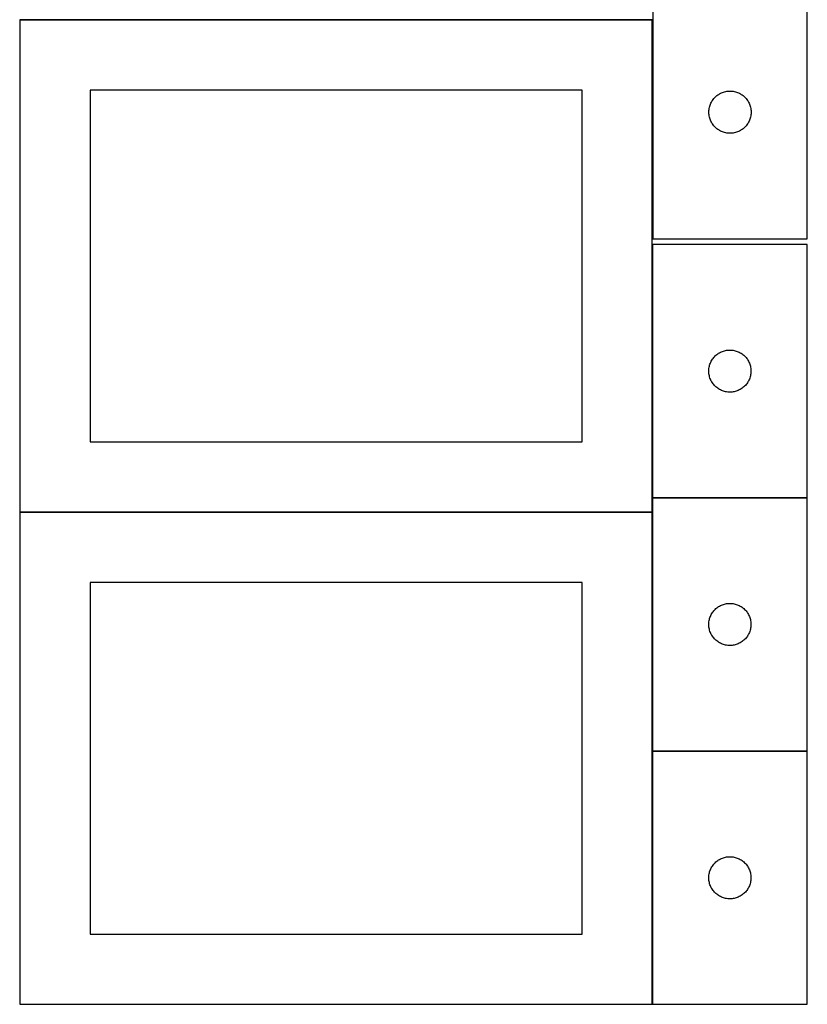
# Model space of a CAD drawing. Header units: millimetres. Extents: x 7 to 1493, y 8 to 2993.
# Tile 2 of 16: x 908 to 1469, y 8 to 708. Entities that reach past the tile are written whole.
import ezdxf

# ---------------------------------------------------------------- set-up
doc = ezdxf.new("R2010")
doc.units = ezdxf.units.MM
doc.layers.add('COMMON', color=5, linetype='CONTINUOUS', true_color=0x0000ff)
doc.layers.add('CUT', color=7, linetype='CONTINUOUS', true_color=0x000000)

msp = doc.modelspace()

# ---------------------------------------------------------------- linework, layer by layer
at = {"layer": 'COMMON'}
for p, q in [((908.149576, 708.049545), (908.149576, 359.374324)), ((908.336044, 708.149545), (1358.249577, 708.149545)), ((1358.349577, 548.249564), (1358.349577, 368.249564)), ((1358.349577, 368.049563), (1358.349577, 358.049545)), ((1358.449578, 368.149563), (1468.449578, 368.149563)), ((908.149576, 357.849544), (908.149576, 9.174323)), ((908.249577, 357.949544), (1358.249577, 357.949544)), ((1358.349577, 357.849544), (1358.349577, 188.049563)), ((1358.349577, 187.849544), (1358.349577, 7.849544)), ((1358.449578, 187.949544), (1468.449578, 187.949544))]:
    msp.add_line(p, q, dxfattribs=at)
at = {"layer": 'CUT'}
for p, q in [((1358.536045, 732.423841), (1358.536045, 552.423841)), ((1468.536045, 552.423841), (1468.536045, 732.423841)), ((1358.249577, 708.049545), (908.249577, 708.049545)), ((908.249577, 708.049545), (908.249577, 358.049545)), ((1358.249577, 358.049545), (1358.249577, 708.049545)), ((1308.249577, 658.049545), (958.249577, 658.049545)), ((958.249577, 658.049545), (958.249577, 408.049545)), ((1308.249577, 408.049545), (1308.249577, 658.049545)), ((1401.09089, 650.797497), (1401.538457, 651.427056)), ((1401.538457, 651.427056), (1402.017839, 652.032739)), ((1402.017839, 652.032739), (1402.527765, 652.612941)), ((1402.527765, 652.612941), (1403.066883, 653.166124)), ((1403.066883, 653.166124), (1403.633764, 653.69082)), ((1403.633764, 653.69082), (1404.226903, 654.185638)), ((1404.226903, 654.185638), (1404.844729, 654.649266)), ((1404.844729, 654.649266), (1405.485603, 655.080475)), ((1405.485603, 655.080475), (1406.147824, 655.47812)), ((1406.147824, 655.47812), (1406.829639, 655.841148)), ((1406.829639, 655.841148), (1407.529237, 656.168595)), ((1407.529237, 656.168595), (1408.244764, 656.459594)), ((1408.244764, 656.459594), (1408.974323, 656.713372)), ((1408.974323, 656.713372), (1409.715979, 656.929257)), ((1409.715979, 656.929257), (1410.467764, 657.106677)), ((1410.467764, 657.106677), (1411.227687, 657.24516)), ((1411.227687, 657.24516), (1411.99373, 657.344339)), ((1411.99373, 657.344339), (1412.763864, 657.403953)), ((1412.763864, 657.403953), (1413.536045, 657.423841)), ((1413.536045, 657.423841), (1414.308227, 657.403953)), ((1414.308227, 657.403953), (1415.07836, 657.344339)), ((1415.07836, 657.344339), (1415.844404, 657.24516)), ((1415.844404, 657.24516), (1416.604326, 657.106677)), ((1416.604326, 657.106677), (1417.356112, 656.929257)), ((1417.356112, 656.929257), (1418.097768, 656.713372)), ((1418.097768, 656.713372), (1418.827327, 656.459594)), ((1418.827327, 656.459594), (1419.542854, 656.168595)), ((1419.542854, 656.168595), (1420.242452, 655.841148)), ((1420.242452, 655.841148), (1420.924266, 655.47812)), ((1420.924266, 655.47812), (1421.586488, 655.080475)), ((1421.586488, 655.080475), (1422.227362, 654.649266)), ((1422.227362, 654.649266), (1422.845188, 654.185638)), ((1422.845188, 654.185638), (1423.438327, 653.69082)), ((1423.438327, 653.69082), (1424.005208, 653.166124)), ((1424.005208, 653.166124), (1424.544326, 652.612941)), ((1424.544326, 652.612941), (1425.054252, 652.032739)), ((1425.054252, 652.032739), (1425.533634, 651.427056)), ((1425.533634, 651.427056), (1425.981201, 650.797497)), ((1398.580783, 643.581473), (1398.660205, 644.349817)), ((1398.660205, 644.349817), (1398.779076, 645.113053)), ((1398.779076, 645.113053), (1398.93708, 645.869157)), ((1398.93708, 645.869157), (1399.133797, 646.616126)), ((1399.133797, 646.616126), (1399.368707, 647.351977)), ((1399.368707, 647.351977), (1399.641186, 648.07476)), ((1399.641186, 648.07476), (1399.950511, 648.782557)), ((1399.950511, 648.782557), (1400.295863, 649.473492)), ((1400.295863, 649.473492), (1400.676326, 650.145733)), ((1400.676326, 650.145733), (1401.09089, 650.797497)), ((1425.981201, 650.797497), (1426.395765, 650.145733)), ((1426.395765, 650.145733), (1426.776227, 649.473492)), ((1426.776227, 649.473492), (1427.121579, 648.782557)), ((1427.121579, 648.782557), (1427.430905, 648.07476)), ((1427.430905, 648.07476), (1427.703384, 647.351977)), ((1427.703384, 647.351977), (1427.938294, 646.616126)), ((1427.938294, 646.616126), (1428.135011, 645.869157)), ((1428.135011, 645.869157), (1428.293015, 645.113053)), ((1428.293015, 645.113053), (1428.411886, 644.349817)), ((1428.411886, 644.349817), (1428.491308, 643.581473)), ((1398.541018, 642.81006), (1398.580783, 643.581473)), ((1398.541018, 642.037623), (1398.541018, 642.81006)), ((1398.580783, 641.266209), (1398.541018, 642.037623)), ((1398.660205, 640.497866), (1398.580783, 641.266209)), ((1398.779076, 639.73463), (1398.660205, 640.497866)), ((1398.93708, 638.978525), (1398.779076, 639.73463)), ((1399.133797, 638.231557), (1398.93708, 638.978525)), ((1399.368707, 637.495706), (1399.133797, 638.231557)), ((1399.641186, 636.772923), (1399.368707, 637.495706)), ((1427.703384, 637.495706), (1427.430905, 636.772923)), ((1427.938294, 638.231557), (1427.703384, 637.495706)), ((1428.135011, 638.978525), (1427.938294, 638.231557)), ((1428.293015, 639.73463), (1428.135011, 638.978525)), ((1428.411886, 640.497866), (1428.293015, 639.73463)), ((1428.491308, 641.266209), (1428.411886, 640.497866)), ((1428.491308, 643.581473), (1428.531072, 642.81006)), ((1428.531072, 642.037623), (1428.491308, 641.266209)), ((1428.531072, 642.81006), (1428.531072, 642.037623)), ((1399.950511, 636.065125), (1399.641186, 636.772923)), ((1400.295863, 635.37419), (1399.950511, 636.065125)), ((1400.676326, 634.701949), (1400.295863, 635.37419)), ((1401.09089, 634.050185), (1400.676326, 634.701949)), ((1401.538457, 633.420627), (1401.09089, 634.050185)), ((1402.017839, 632.814944), (1401.538457, 633.420627)), ((1402.527765, 632.234741), (1402.017839, 632.814944)), ((1403.066883, 631.681558), (1402.527765, 632.234741)), ((1403.633764, 631.156862), (1403.066883, 631.681558)), ((1404.226903, 630.662044), (1403.633764, 631.156862)), ((1404.844729, 630.198416), (1404.226903, 630.662044)), ((1422.845188, 630.662044), (1422.227362, 630.198416)), ((1423.438327, 631.156862), (1422.845188, 630.662044)), ((1424.005208, 631.681558), (1423.438327, 631.156862)), ((1424.544326, 632.234741), (1424.005208, 631.681558)), ((1425.054252, 632.814944), (1424.544326, 632.234741)), ((1425.533634, 633.420627), (1425.054252, 632.814944)), ((1425.981201, 634.050185), (1425.533634, 633.420627)), ((1426.395765, 634.701949), (1425.981201, 634.050185)), ((1426.776227, 635.37419), (1426.395765, 634.701949)), ((1427.121579, 636.065125), (1426.776227, 635.37419)), ((1427.430905, 636.772923), (1427.121579, 636.065125)), ((1405.485603, 629.767208), (1404.844729, 630.198416)), ((1406.147824, 629.369563), (1405.485603, 629.767208)), ((1406.829639, 629.006535), (1406.147824, 629.369563)), ((1407.529237, 628.679088), (1406.829639, 629.006535)), ((1408.244764, 628.388089), (1407.529237, 628.679088)), ((1408.974323, 628.134311), (1408.244764, 628.388089)), ((1409.715979, 627.918425), (1408.974323, 628.134311)), ((1410.467764, 627.741006), (1409.715979, 627.918425)), ((1411.227687, 627.602523), (1410.467764, 627.741006)), ((1411.99373, 627.503343), (1411.227687, 627.602523)), ((1412.763864, 627.44373), (1411.99373, 627.503343)), ((1413.536045, 627.423841), (1412.763864, 627.44373)), ((1414.308227, 627.44373), (1413.536045, 627.423841)), ((1415.07836, 627.503343), (1414.308227, 627.44373)), ((1415.844404, 627.602523), (1415.07836, 627.503343)), ((1416.604326, 627.741006), (1415.844404, 627.602523)), ((1417.356112, 627.918425), (1416.604326, 627.741006)), ((1418.097768, 628.134311), (1417.356112, 627.918425)), ((1418.827327, 628.388089), (1418.097768, 628.134311)), ((1419.542854, 628.679088), (1418.827327, 628.388089)), ((1420.242452, 629.006535), (1419.542854, 628.679088)), ((1420.924266, 629.369563), (1420.242452, 629.006535)), ((1421.586488, 629.767208), (1420.924266, 629.369563)), ((1422.227362, 630.198416), (1421.586488, 629.767208)), ((1468.449578, 548.249564), (1358.449578, 548.249564)), ((1358.449578, 548.249564), (1358.449578, 368.249564)), ((1358.536045, 552.423841), (1468.536045, 552.423841)), ((1468.449578, 368.249564), (1468.449578, 548.249564)), ((1402.980416, 468.991846), (1403.547296, 469.516542)), ((1403.547296, 469.516542), (1404.140436, 470.011361)), ((1404.140436, 470.011361), (1404.758261, 470.474989)), ((1404.758261, 470.474989), (1405.399135, 470.906197)), ((1405.399135, 470.906197), (1406.061357, 471.303842)), ((1406.061357, 471.303842), (1406.743171, 471.66687)), ((1406.743171, 471.66687), (1407.442769, 471.994317)), ((1407.442769, 471.994317), (1408.158297, 472.285316)), ((1408.158297, 472.285316), (1408.887855, 472.539094)), ((1408.887855, 472.539094), (1409.629511, 472.754979)), ((1409.629511, 472.754979), (1410.381297, 472.932399)), ((1410.381297, 472.932399), (1411.141219, 473.070882)), ((1411.141219, 473.070882), (1411.907263, 473.170062)), ((1411.907263, 473.170062), (1412.677397, 473.229675)), ((1412.677397, 473.229675), (1413.449578, 473.249564)), ((1413.449578, 473.249564), (1414.221759, 473.229675)), ((1414.221759, 473.229675), (1414.991893, 473.170062)), ((1414.991893, 473.170062), (1415.757937, 473.070882)), ((1415.757937, 473.070882), (1416.517859, 472.932399)), ((1416.517859, 472.932399), (1417.269645, 472.754979)), ((1417.269645, 472.754979), (1418.0113, 472.539094)), ((1418.0113, 472.539094), (1418.740859, 472.285316)), ((1418.740859, 472.285316), (1419.456386, 471.994317)), ((1419.456386, 471.994317), (1420.155985, 471.66687)), ((1420.155985, 471.66687), (1420.837799, 471.303842)), ((1420.837799, 471.303842), (1421.500021, 470.906197)), ((1421.500021, 470.906197), (1422.140894, 470.474989)), ((1422.140894, 470.474989), (1422.75872, 470.011361)), ((1422.75872, 470.011361), (1423.35186, 469.516542)), ((1423.35186, 469.516542), (1423.91874, 468.991846)), ((1398.850612, 461.69488), (1399.04733, 462.441848)), ((1399.04733, 462.441848), (1399.282239, 463.177699)), ((1399.282239, 463.177699), (1399.554718, 463.900482)), ((1399.554718, 463.900482), (1399.864044, 464.608279)), ((1399.864044, 464.608279), (1400.209396, 465.299215)), ((1400.209396, 465.299215), (1400.589858, 465.971456)), ((1400.589858, 465.971456), (1401.004423, 466.623219)), ((1401.004423, 466.623219), (1401.451989, 467.252778)), ((1401.451989, 467.252778), (1401.931371, 467.858461)), ((1401.931371, 467.858461), (1402.441297, 468.438664)), ((1402.441297, 468.438664), (1402.980416, 468.991846)), ((1423.91874, 468.991846), (1424.457858, 468.438664)), ((1424.457858, 468.438664), (1424.967785, 467.858461)), ((1424.967785, 467.858461), (1425.447167, 467.252778)), ((1425.447167, 467.252778), (1425.894733, 466.623219)), ((1425.894733, 466.623219), (1426.309297, 465.971456)), ((1426.309297, 465.971456), (1426.68976, 465.299215)), ((1426.68976, 465.299215), (1427.035112, 464.608279)), ((1427.035112, 464.608279), (1427.344437, 463.900482)), ((1427.344437, 463.900482), (1427.616916, 463.177699)), ((1427.616916, 463.177699), (1427.851826, 462.441848)), ((1427.851826, 462.441848), (1428.048544, 461.69488)), ((1398.454551, 458.635782), (1398.494315, 459.407195)), ((1398.454551, 457.863345), (1398.454551, 458.635782)), ((1398.494315, 457.091932), (1398.454551, 457.863345)), ((1398.494315, 459.407195), (1398.573738, 460.175539)), ((1398.573738, 456.323588), (1398.494315, 457.091932)), ((1398.573738, 460.175539), (1398.692609, 460.938775)), ((1398.692609, 455.560352), (1398.573738, 456.323588)), ((1398.692609, 460.938775), (1398.850612, 461.69488)), ((1398.850612, 454.804247), (1398.692609, 455.560352)), ((1428.048544, 461.69488), (1428.206547, 460.938775)), ((1428.206547, 455.560352), (1428.048544, 454.804247)), ((1428.206547, 460.938775), (1428.325418, 460.175539)), ((1428.325418, 456.323588), (1428.206547, 455.560352)), ((1428.325418, 460.175539), (1428.404841, 459.407195)), ((1428.404841, 457.091932), (1428.325418, 456.323588)), ((1428.404841, 459.407195), (1428.444605, 458.635782)), ((1428.444605, 457.863345), (1428.404841, 457.091932)), ((1428.444605, 458.635782), (1428.444605, 457.863345)), ((1399.04733, 454.057279), (1398.850612, 454.804247)), ((1399.282239, 453.321428), (1399.04733, 454.057279)), ((1399.554718, 452.598645), (1399.282239, 453.321428)), ((1399.864044, 451.890848), (1399.554718, 452.598645)), ((1400.209396, 451.199912), (1399.864044, 451.890848)), ((1400.589858, 450.527672), (1400.209396, 451.199912)), ((1401.004423, 449.875908), (1400.589858, 450.527672)), ((1401.451989, 449.246349), (1401.004423, 449.875908)), ((1401.931371, 448.640666), (1401.451989, 449.246349)), ((1402.441297, 448.060463), (1401.931371, 448.640666)), ((1424.967785, 448.640666), (1424.457858, 448.060463)), ((1425.447167, 449.246349), (1424.967785, 448.640666)), ((1425.894733, 449.875908), (1425.447167, 449.246349)), ((1426.309297, 450.527672), (1425.894733, 449.875908)), ((1426.68976, 451.199912), (1426.309297, 450.527672)), ((1427.035112, 451.890848), (1426.68976, 451.199912)), ((1427.344437, 452.598645), (1427.035112, 451.890848)), ((1427.616916, 453.321428), (1427.344437, 452.598645)), ((1427.851826, 454.057279), (1427.616916, 453.321428)), ((1428.048544, 454.804247), (1427.851826, 454.057279)), ((1402.980416, 447.507281), (1402.441297, 448.060463)), ((1403.547296, 446.982585), (1402.980416, 447.507281)), ((1404.140436, 446.487766), (1403.547296, 446.982585)), ((1404.758261, 446.024138), (1404.140436, 446.487766)), ((1405.399135, 445.59293), (1404.758261, 446.024138)), ((1406.061357, 445.195285), (1405.399135, 445.59293)), ((1406.743171, 444.832257), (1406.061357, 445.195285)), ((1407.442769, 444.50481), (1406.743171, 444.832257)), ((1408.158297, 444.213811), (1407.442769, 444.50481)), ((1408.887855, 443.960033), (1408.158297, 444.213811)), ((1409.629511, 443.744148), (1408.887855, 443.960033)), ((1410.381297, 443.566728), (1409.629511, 443.744148)), ((1411.141219, 443.428245), (1410.381297, 443.566728)), ((1411.907263, 443.329065), (1411.141219, 443.428245)), ((1412.677397, 443.269452), (1411.907263, 443.329065)), ((1413.449578, 443.249564), (1412.677397, 443.269452)), ((1414.221759, 443.269452), (1413.449578, 443.249564)), ((1414.991893, 443.329065), (1414.221759, 443.269452)), ((1415.757937, 443.428245), (1414.991893, 443.329065)), ((1416.517859, 443.566728), (1415.757937, 443.428245)), ((1417.269645, 443.744148), (1416.517859, 443.566728)), ((1418.0113, 443.960033), (1417.269645, 443.744148)), ((1418.740859, 444.213811), (1418.0113, 443.960033)), ((1419.456386, 444.50481), (1418.740859, 444.213811)), ((1420.155985, 444.832257), (1419.456386, 444.50481)), ((1420.837799, 445.195285), (1420.155985, 444.832257)), ((1421.500021, 445.59293), (1420.837799, 445.195285)), ((1422.140894, 446.024138), (1421.500021, 445.59293)), ((1422.75872, 446.487766), (1422.140894, 446.024138)), ((1423.35186, 446.982585), (1422.75872, 446.487766)), ((1423.91874, 447.507281), (1423.35186, 446.982585)), ((1424.457858, 448.060463), (1423.91874, 447.507281)), ((958.249577, 408.049545), (1308.249577, 408.049545)), ((1358.449578, 368.249564), (1468.449578, 368.249564)), ((1468.449578, 368.049563), (1358.449578, 368.049563)), ((1358.449578, 368.049563), (1358.449578, 188.049563)), ((1468.449578, 188.049563), (1468.449578, 368.049563)), ((908.249577, 358.049545), (1358.249577, 358.049545)), ((1358.249577, 357.849544), (908.249577, 357.849544)), ((908.249577, 357.849544), (908.249577, 7.849544)), ((1358.249577, 7.849544), (1358.249577, 357.849544)), ((1308.249577, 307.849544), (958.249577, 307.849544)), ((958.249577, 307.849544), (958.249577, 57.849544)), ((1308.249577, 57.849544), (1308.249577, 307.849544)), ((1401.451989, 287.052777), (1401.931371, 287.65846)), ((1401.931371, 287.65846), (1402.441297, 288.238663)), ((1402.441297, 288.238663), (1402.980416, 288.791845)), ((1402.980416, 288.791845), (1403.547296, 289.316541)), ((1403.547296, 289.316541), (1404.140436, 289.81136)), ((1404.140436, 289.81136), (1404.758261, 290.274988)), ((1404.758261, 290.274988), (1405.399135, 290.706196)), ((1405.399135, 290.706196), (1406.061357, 291.103841)), ((1406.061357, 291.103841), (1406.743171, 291.466869)), ((1406.743171, 291.466869), (1407.442769, 291.794316)), ((1407.442769, 291.794316), (1408.158297, 292.085315)), ((1408.158297, 292.085315), (1408.887855, 292.339093)), ((1408.887855, 292.339093), (1409.629511, 292.554978)), ((1409.629511, 292.554978), (1410.381297, 292.732398)), ((1410.381297, 292.732398), (1411.141219, 292.870881)), ((1411.141219, 292.870881), (1411.907263, 292.970061)), ((1411.907263, 292.970061), (1412.677397, 293.029674)), ((1412.677397, 293.029674), (1413.449578, 293.049563)), ((1413.449578, 293.049563), (1414.221759, 293.029674)), ((1414.221759, 293.029674), (1414.991893, 292.970061)), ((1414.991893, 292.970061), (1415.757937, 292.870881)), ((1415.757937, 292.870881), (1416.517859, 292.732398)), ((1416.517859, 292.732398), (1417.269645, 292.554978)), ((1417.269645, 292.554978), (1418.0113, 292.339093)), ((1418.0113, 292.339093), (1418.740859, 292.085315)), ((1418.740859, 292.085315), (1419.456386, 291.794316)), ((1419.456386, 291.794316), (1420.155985, 291.466869)), ((1420.155985, 291.466869), (1420.837799, 291.103841)), ((1420.837799, 291.103841), (1421.500021, 290.706196)), ((1421.500021, 290.706196), (1422.140894, 290.274988)), ((1422.140894, 290.274988), (1422.75872, 289.81136)), ((1422.75872, 289.81136), (1423.35186, 289.316541)), ((1423.35186, 289.316541), (1423.91874, 288.791845)), ((1423.91874, 288.791845), (1424.457858, 288.238663)), ((1424.457858, 288.238663), (1424.967785, 287.65846)), ((1424.967785, 287.65846), (1425.447167, 287.052777)), ((1398.573738, 279.975538), (1398.692609, 280.738774)), ((1398.692609, 280.738774), (1398.850612, 281.494879)), ((1398.850612, 281.494879), (1399.04733, 282.241847)), ((1399.04733, 282.241847), (1399.282239, 282.977698)), ((1399.282239, 282.977698), (1399.554718, 283.700481)), ((1399.554718, 283.700481), (1399.864044, 284.408278)), ((1399.864044, 284.408278), (1400.209396, 285.099214)), ((1400.209396, 285.099214), (1400.589858, 285.771455)), ((1400.589858, 285.771455), (1401.004423, 286.423218)), ((1401.004423, 286.423218), (1401.451989, 287.052777)), ((1425.447167, 287.052777), (1425.894733, 286.423218)), ((1425.894733, 286.423218), (1426.309297, 285.771455)), ((1426.309297, 285.771455), (1426.68976, 285.099214)), ((1426.68976, 285.099214), (1427.035112, 284.408278)), ((1427.035112, 284.408278), (1427.344437, 283.700481)), ((1427.344437, 283.700481), (1427.616916, 282.977698)), ((1427.616916, 282.977698), (1427.851826, 282.241847)), ((1427.851826, 282.241847), (1428.048544, 281.494879)), ((1428.048544, 281.494879), (1428.206547, 280.738774)), ((1428.206547, 280.738774), (1428.325418, 279.975538)), ((1398.454551, 278.435781), (1398.494315, 279.207194)), ((1398.454551, 277.663344), (1398.454551, 278.435781)), ((1398.494315, 276.891931), (1398.454551, 277.663344)), ((1398.494315, 279.207194), (1398.573738, 279.975538)), ((1398.573738, 276.123587), (1398.494315, 276.891931)), ((1398.692609, 275.360351), (1398.573738, 276.123587)), ((1398.850612, 274.604246), (1398.692609, 275.360351)), ((1399.04733, 273.857278), (1398.850612, 274.604246)), ((1399.282239, 273.121427), (1399.04733, 273.857278)), ((1427.851826, 273.857278), (1427.616916, 273.121427)), ((1428.048544, 274.604246), (1427.851826, 273.857278)), ((1428.206547, 275.360351), (1428.048544, 274.604246)), ((1428.325418, 276.123587), (1428.206547, 275.360351)), ((1428.325418, 279.975538), (1428.404841, 279.207194)), ((1428.404841, 276.891931), (1428.325418, 276.123587)), ((1428.404841, 279.207194), (1428.444605, 278.435781)), ((1428.444605, 277.663344), (1428.404841, 276.891931)), ((1428.444605, 278.435781), (1428.444605, 277.663344)), ((1399.554718, 272.398644), (1399.282239, 273.121427)), ((1399.864044, 271.690847), (1399.554718, 272.398644)), ((1400.209396, 270.999911), (1399.864044, 271.690847)), ((1400.589858, 270.327671), (1400.209396, 270.999911)), ((1401.004423, 269.675907), (1400.589858, 270.327671)), ((1401.451989, 269.046348), (1401.004423, 269.675907)), ((1401.931371, 268.440665), (1401.451989, 269.046348)), ((1402.441297, 267.860462), (1401.931371, 268.440665)), ((1402.980416, 267.30728), (1402.441297, 267.860462)), ((1403.547296, 266.782584), (1402.980416, 267.30728)), ((1404.140436, 266.287765), (1403.547296, 266.782584)), ((1404.758261, 265.824137), (1404.140436, 266.287765)), ((1422.75872, 266.287765), (1422.140894, 265.824137)), ((1423.35186, 266.782584), (1422.75872, 266.287765)), ((1423.91874, 267.30728), (1423.35186, 266.782584)), ((1424.457858, 267.860462), (1423.91874, 267.30728)), ((1424.967785, 268.440665), (1424.457858, 267.860462)), ((1425.447167, 269.046348), (1424.967785, 268.440665)), ((1425.894733, 269.675907), (1425.447167, 269.046348)), ((1426.309297, 270.327671), (1425.894733, 269.675907)), ((1426.68976, 270.999911), (1426.309297, 270.327671)), ((1427.035112, 271.690847), (1426.68976, 270.999911)), ((1427.344437, 272.398644), (1427.035112, 271.690847)), ((1427.616916, 273.121427), (1427.344437, 272.398644)), ((1405.399135, 265.392929), (1404.758261, 265.824137)), ((1406.061357, 264.995284), (1405.399135, 265.392929)), ((1406.743171, 264.632256), (1406.061357, 264.995284)), ((1407.442769, 264.304809), (1406.743171, 264.632256)), ((1408.158297, 264.01381), (1407.442769, 264.304809)), ((1408.887855, 263.760032), (1408.158297, 264.01381)), ((1409.629511, 263.544147), (1408.887855, 263.760032)), ((1410.381297, 263.366727), (1409.629511, 263.544147)), ((1411.141219, 263.228244), (1410.381297, 263.366727)), ((1411.907263, 263.129064), (1411.141219, 263.228244)), ((1412.677397, 263.069451), (1411.907263, 263.129064)), ((1413.449578, 263.049563), (1412.677397, 263.069451)), ((1414.221759, 263.069451), (1413.449578, 263.049563)), ((1414.991893, 263.129064), (1414.221759, 263.069451)), ((1415.757937, 263.228244), (1414.991893, 263.129064)), ((1416.517859, 263.366727), (1415.757937, 263.228244)), ((1417.269645, 263.544147), (1416.517859, 263.366727)), ((1418.0113, 263.760032), (1417.269645, 263.544147)), ((1418.740859, 264.01381), (1418.0113, 263.760032)), ((1419.456386, 264.304809), (1418.740859, 264.01381)), ((1420.155985, 264.632256), (1419.456386, 264.304809)), ((1420.837799, 264.995284), (1420.155985, 264.632256)), ((1421.500021, 265.392929), (1420.837799, 264.995284)), ((1422.140894, 265.824137), (1421.500021, 265.392929)), ((1358.449578, 188.049563), (1468.449578, 188.049563)), ((1468.449578, 187.849544), (1358.449578, 187.849544)), ((1358.449578, 187.849544), (1358.449578, 7.849544)), ((1468.449578, 7.849544), (1468.449578, 187.849544)), ((1408.158297, 111.885296), (1408.887855, 112.139074)), ((1408.887855, 112.139074), (1409.629511, 112.354959)), ((1409.629511, 112.354959), (1410.381297, 112.532379)), ((1410.381297, 112.532379), (1411.141219, 112.670862)), ((1411.141219, 112.670862), (1411.907263, 112.770042)), ((1411.907263, 112.770042), (1412.677397, 112.829655)), ((1412.677397, 112.829655), (1413.449578, 112.849544)), ((1413.449578, 112.849544), (1414.221759, 112.829655)), ((1414.221759, 112.829655), (1414.991893, 112.770042)), ((1414.991893, 112.770042), (1415.757937, 112.670862)), ((1415.757937, 112.670862), (1416.517859, 112.532379)), ((1416.517859, 112.532379), (1417.269645, 112.354959)), ((1417.269645, 112.354959), (1418.0113, 112.139074)), ((1418.0113, 112.139074), (1418.740859, 111.885296)), ((1400.209396, 104.899195), (1400.589858, 105.571436)), ((1400.589858, 105.571436), (1401.004423, 106.223199)), ((1401.004423, 106.223199), (1401.451989, 106.852758)), ((1401.451989, 106.852758), (1401.931371, 107.458441)), ((1401.931371, 107.458441), (1402.441297, 108.038644)), ((1402.441297, 108.038644), (1402.980416, 108.591826)), ((1402.980416, 108.591826), (1403.547296, 109.116523)), ((1403.547296, 109.116523), (1404.140436, 109.611341)), ((1404.140436, 109.611341), (1404.758261, 110.074969)), ((1404.758261, 110.074969), (1405.399135, 110.506177)), ((1405.399135, 110.506177), (1406.061357, 110.903822)), ((1406.061357, 110.903822), (1406.743171, 111.26685)), ((1406.743171, 111.26685), (1407.442769, 111.594297)), ((1407.442769, 111.594297), (1408.158297, 111.885296)), ((1418.740859, 111.885296), (1419.456386, 111.594297)), ((1419.456386, 111.594297), (1420.155985, 111.26685)), ((1420.155985, 111.26685), (1420.837799, 110.903822)), ((1420.837799, 110.903822), (1421.500021, 110.506177)), ((1421.500021, 110.506177), (1422.140894, 110.074969)), ((1422.140894, 110.074969), (1422.75872, 109.611341)), ((1422.75872, 109.611341), (1423.35186, 109.116523)), ((1423.35186, 109.116523), (1423.91874, 108.591826)), ((1423.91874, 108.591826), (1424.457858, 108.038644)), ((1424.457858, 108.038644), (1424.967785, 107.458441)), ((1424.967785, 107.458441), (1425.447167, 106.852758)), ((1425.447167, 106.852758), (1425.894733, 106.223199)), ((1425.894733, 106.223199), (1426.309297, 105.571436)), ((1426.309297, 105.571436), (1426.68976, 104.899195)), ((1398.454551, 98.235762), (1398.494315, 99.007176)), ((1398.454551, 97.463325), (1398.454551, 98.235762)), ((1398.494315, 99.007176), (1398.573738, 99.775519)), ((1398.573738, 99.775519), (1398.692609, 100.538755)), ((1398.692609, 100.538755), (1398.850612, 101.29486)), ((1398.850612, 101.29486), (1399.04733, 102.041828)), ((1399.04733, 102.041828), (1399.282239, 102.777679)), ((1399.282239, 102.777679), (1399.554718, 103.500462)), ((1399.554718, 103.500462), (1399.864044, 104.208259)), ((1399.864044, 104.208259), (1400.209396, 104.899195)), ((1426.68976, 104.899195), (1427.035112, 104.208259)), ((1427.035112, 104.208259), (1427.344437, 103.500462)), ((1427.344437, 103.500462), (1427.616916, 102.777679)), ((1427.616916, 102.777679), (1427.851826, 102.041828)), ((1427.851826, 102.041828), (1428.048544, 101.29486)), ((1428.048544, 101.29486), (1428.206547, 100.538755)), ((1428.206547, 100.538755), (1428.325418, 99.775519)), ((1428.325418, 99.775519), (1428.404841, 99.007176)), ((1428.404841, 99.007176), (1428.444605, 98.235762)), ((1428.444605, 98.235762), (1428.444605, 97.463325)), ((1398.494315, 96.691912), (1398.454551, 97.463325)), ((1398.573738, 95.923568), (1398.494315, 96.691912)), ((1398.692609, 95.160332), (1398.573738, 95.923568)), ((1398.850612, 94.404227), (1398.692609, 95.160332)), ((1399.04733, 93.657259), (1398.850612, 94.404227)), ((1399.282239, 92.921408), (1399.04733, 93.657259)), ((1399.554718, 92.198625), (1399.282239, 92.921408)), ((1399.864044, 91.490828), (1399.554718, 92.198625)), ((1400.209396, 90.799892), (1399.864044, 91.490828)), ((1427.035112, 91.490828), (1426.68976, 90.799892)), ((1427.344437, 92.198625), (1427.035112, 91.490828)), ((1427.616916, 92.921408), (1427.344437, 92.198625)), ((1427.851826, 93.657259), (1427.616916, 92.921408)), ((1428.048544, 94.404227), (1427.851826, 93.657259)), ((1428.206547, 95.160332), (1428.048544, 94.404227)), ((1428.325418, 95.923568), (1428.206547, 95.160332)), ((1428.404841, 96.691912), (1428.325418, 95.923568)), ((1428.444605, 97.463325), (1428.404841, 96.691912)), ((1400.589858, 90.127652), (1400.209396, 90.799892)), ((1401.004423, 89.475888), (1400.589858, 90.127652)), ((1401.451989, 88.846329), (1401.004423, 89.475888)), ((1401.931371, 88.240646), (1401.451989, 88.846329)), ((1402.441297, 87.660444), (1401.931371, 88.240646)), ((1402.980416, 87.107261), (1402.441297, 87.660444)), ((1403.547296, 86.582565), (1402.980416, 87.107261)), ((1404.140436, 86.087746), (1403.547296, 86.582565)), ((1404.758261, 85.624119), (1404.140436, 86.087746)), ((1405.399135, 85.19291), (1404.758261, 85.624119)), ((1406.061357, 84.795265), (1405.399135, 85.19291)), ((1406.743171, 84.432237), (1406.061357, 84.795265)), ((1407.442769, 84.10479), (1406.743171, 84.432237)), ((1408.158297, 83.813791), (1407.442769, 84.10479)), ((1419.456386, 84.10479), (1418.740859, 83.813791)), ((1420.155985, 84.432237), (1419.456386, 84.10479)), ((1420.837799, 84.795265), (1420.155985, 84.432237)), ((1421.500021, 85.19291), (1420.837799, 84.795265)), ((1422.140894, 85.624119), (1421.500021, 85.19291)), ((1422.75872, 86.087746), (1422.140894, 85.624119)), ((1423.35186, 86.582565), (1422.75872, 86.087746)), ((1423.91874, 87.107261), (1423.35186, 86.582565)), ((1424.457858, 87.660444), (1423.91874, 87.107261)), ((1424.967785, 88.240646), (1424.457858, 87.660444)), ((1425.447167, 88.846329), (1424.967785, 88.240646)), ((1425.894733, 89.475888), (1425.447167, 88.846329)), ((1426.309297, 90.127652), (1425.894733, 89.475888)), ((1426.68976, 90.799892), (1426.309297, 90.127652)), ((1408.887855, 83.560013), (1408.158297, 83.813791)), ((1409.629511, 83.344128), (1408.887855, 83.560013)), ((1410.381297, 83.166708), (1409.629511, 83.344128)), ((1411.141219, 83.028225), (1410.381297, 83.166708)), ((1411.907263, 82.929045), (1411.141219, 83.028225)), ((1412.677397, 82.869432), (1411.907263, 82.929045)), ((1413.449578, 82.849544), (1412.677397, 82.869432)), ((1414.221759, 82.869432), (1413.449578, 82.849544)), ((1414.991893, 82.929045), (1414.221759, 82.869432)), ((1415.757937, 83.028225), (1414.991893, 82.929045)), ((1416.517859, 83.166708), (1415.757937, 83.028225)), ((1417.269645, 83.344128), (1416.517859, 83.166708)), ((1418.0113, 83.560013), (1417.269645, 83.344128)), ((1418.740859, 83.813791), (1418.0113, 83.560013)), ((958.249577, 57.849544), (1308.249577, 57.849544)), ((908.249577, 7.849544), (1358.249577, 7.849544)), ((1358.449578, 7.849544), (1468.449578, 7.849544))]:
    msp.add_line(p, q, dxfattribs=at)

doc.saveas('drawing.dxf')
